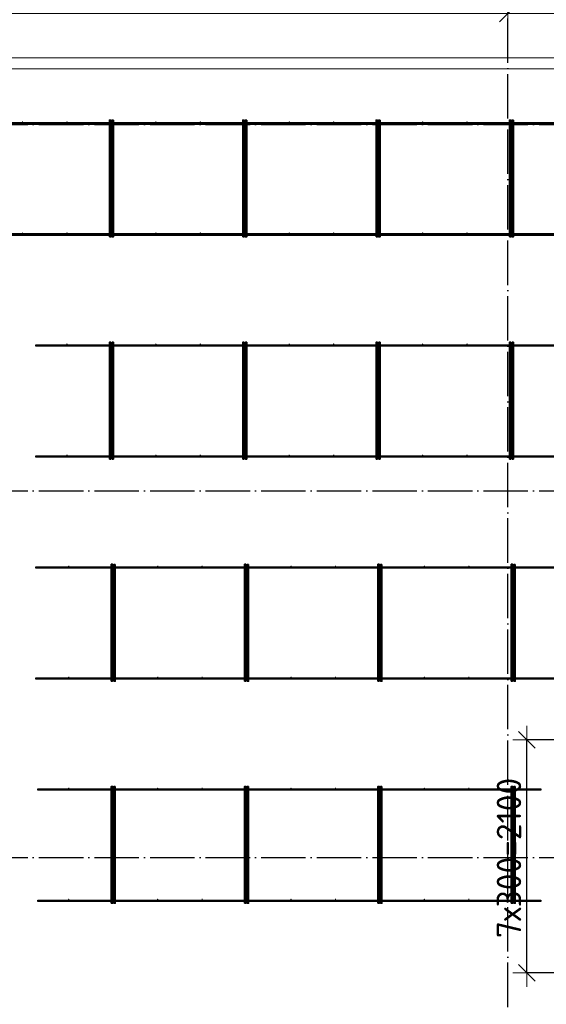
# Model space of a CAD drawing. Header units: millimetres. Extents: x -3725 to 93325, y -74170 to 82591.
# Tile 117 of 139: x 62308 to 67047, y 59857 to 68724. Entities that reach past the tile are written whole.
import ezdxf

# ---------------------------------------------------------------- set-up
doc = ezdxf.new("R2010")
doc.units = ezdxf.units.MM
doc.header["$PDMODE"] = 65
for name, pattern in [('______11', [500, 400, -50, 0, -50]), ('______3', [500, 400, -100]), ('______5', [1100, 800, -100, 100, -100])]:
    doc.linetypes.add(name, pattern=pattern)
for name, color, linetype, lineweight in [('Standard', 7, 'Continuous', 25), ('Балка_ общее', 7, '______3', 13), ('Размерная линия_ общее', 7, 'Continuous', 13), ('Фундамент (1)', 7, 'Continuous', 35)]:
    doc.layers.add(name, color=color, linetype=linetype, lineweight=lineweight)
doc.layers.add('Арм.стержн. Фиксатор', color=7, linetype='Continuous', lineweight=35, true_color=0x501e0f)
doc.layers.add('Осевая линия_ общее', color=7, linetype='______5', lineweight=13, true_color=0xa0a0a0)
doc.styles.add('ISOCPEUR', font='ISOCPEUR')
doc.dimstyles.new('DIMSTYLE_3', dxfattribs={"dimtxt": 220, "dimasz": 250, "dimexe": 0, "dimexo": 0, "dimgap": 110, "dimtad": 2, "dimdec": 0, "dimrnd": 5, "dimzin": 12, "dimdsep": 46, "dimtxsty": 'ISOCPEUR', "dimblk1": 'ALL_ML_STRICH', "dimblk2": 'ALL_ML_STRICH', "dimsah": 1, "dimcen": 0, "dimclrd": 7, "dimclre": 256, "dimclrt": 7, "dimadec": 0, "dimazin": 0, "dimtfac": 1, "dimtdec": 0, "dimtix": 1, "dimtmove": 2, "dimatfit": 3, "dimfxl": 0, "dimtzin": 0, "dimlwd": 0, "dimlwe": -3, "dimarcsym": 0})
doc.dimstyles.new('DIMSTYLE_7', dxfattribs={"dimtxt": 250, "dimasz": 250, "dimexe": 0, "dimexo": 0, "dimgap": 125, "dimtad": 2, "dimdec": 0, "dimrnd": 5, "dimzin": 12, "dimdsep": 46, "dimtxsty": 'ISOCPEUR', "dimblk1": 'ALL_ML_STRICH', "dimblk2": 'ALL_ML_STRICH', "dimsah": 1, "dimcen": 0, "dimclrd": 7, "dimclre": 256, "dimclrt": 7, "dimadec": 0, "dimazin": 0, "dimtfac": 1, "dimtdec": 0, "dimtix": 1, "dimtmove": 2, "dimatfit": 3, "dimfxl": 0, "dimtzin": 0, "dimlwd": 0, "dimlwe": -3, "dimarcsym": 0})

# ---------------------------------------------------------------- blocks, each defined once
blk = doc.blocks.new('ALL_ML_STRICH')
at = {"color": 0, "linetype": 'ByBlock', "lineweight": -2}
for p, q in [((0, -0.5), (0, 0.5)), ((-1, 0), (0.5, 0)), ((-0.3, -0.3), (0.3, 0.3))]:
    blk.add_line(p, q, dxfattribs=at)
blk = doc.blocks.new('*D84')
at = {"layer": 'DEFPOINTS', "color": 7, "linetype": 'Continuous', "lineweight": 13, "transparency": 33554687}
for p in [(61200, 68778), (61200, 68757.8), (66700, 68799.4)]:
    blk.add_point(p, dxfattribs=at)
at = {"layer": 'Балка_ общее', "color": 251, "linetype": 'Continuous', "lineweight": -2, "true_color": 0x656565, "transparency": 33554687}
for p, q in [((66700, 68809.4), (66700, 68778)), ((61200, 68767.8), (61200, 68778))]:
    blk.add_line(p, q, dxfattribs=at)
at = {"layer": 'Балка_ общее', "color": 7, "linetype": 'Continuous', "lineweight": -2, "transparency": 33554687}
blk.add_line((61200, 68778), (66700, 68778), dxfattribs=at)
at = {"layer": 'Балка_ общее', "color": 7, "linetype": 'Continuous', "lineweight": 13, "transparency": 33554687, "xscale": 250, "yscale": 250, "zscale": 250, "rotation": 180}
blk.add_blockref('ALL_ML_STRICH', (61200, 68778), dxfattribs=at)
at = {"layer": 'Балка_ общее', "color": 7, "linetype": 'Continuous', "lineweight": 13, "transparency": 33554687, "xscale": 250, "yscale": 250, "zscale": 250}
blk.add_blockref('ALL_ML_STRICH', (66700, 68778), dxfattribs=at)
at = {"layer": 'Балка_ общее', "color": 7, "linetype": 'Continuous', "lineweight": 13, "transparency": 33554687, "insert": (63962.5, 68953), "char_height": 250, "width": 1000, "attachment_point": 5, "style": 'ISOCPEUR'}
blk.add_mtext('\\A1;{5500}', dxfattribs=at)
blk = doc.blocks.new('*D85')
at = {"layer": 'DEFPOINTS', "color": 7, "linetype": 'Continuous', "lineweight": 13, "transparency": 33554687}
for p in [(66700, 68799.4), (66700, 68778), (68400, 68757.8)]:
    blk.add_point(p, dxfattribs=at)
at = {"layer": 'Балка_ общее', "color": 251, "linetype": 'Continuous', "lineweight": -2, "true_color": 0x656565, "transparency": 33554687}
for p, q in [((66700, 68809.4), (66700, 68778)), ((68400, 68767.8), (68400, 68778))]:
    blk.add_line(p, q, dxfattribs=at)
at = {"layer": 'Балка_ общее', "color": 7, "linetype": 'Continuous', "lineweight": -2, "transparency": 33554687}
blk.add_line((66700, 68778), (68400, 68778), dxfattribs=at)
at = {"layer": 'Балка_ общее', "color": 7, "linetype": 'Continuous', "lineweight": 13, "transparency": 33554687, "xscale": 250, "yscale": 250, "zscale": 250, "rotation": 180}
blk.add_blockref('ALL_ML_STRICH', (66700, 68778), dxfattribs=at)
at = {"layer": 'Балка_ общее', "color": 7, "linetype": 'Continuous', "lineweight": 13, "transparency": 33554687, "xscale": 250, "yscale": 250, "zscale": 250}
blk.add_blockref('ALL_ML_STRICH', (68400, 68778), dxfattribs=at)
at = {"layer": 'Балка_ общее', "color": 7, "linetype": 'Continuous', "lineweight": 13, "transparency": 33554687, "insert": (67587.5, 68953), "char_height": 250, "width": 1000, "attachment_point": 5, "style": 'ISOCPEUR'}
blk.add_mtext('\\A1;{1700}', dxfattribs=at)
blk = doc.blocks.new('*D106')
at = {"layer": 'DEFPOINTS', "color": 7, "linetype": 'Continuous', "lineweight": 13, "transparency": 33554687}
for p in [(67347.5, 62240), (66870.9, 60140), (67347.5, 60140)]:
    blk.add_point(p, dxfattribs=at)
at = {"layer": 'Размерная линия_ общее', "color": 253, "linetype": 'Continuous', "lineweight": -2, "true_color": 0xa0a0a0, "transparency": 33554687}
for p, q in [((67247.5, 62240), (66870.9, 62240)), ((67247.5, 60140), (66870.9, 60140))]:
    blk.add_line(p, q, dxfattribs=at)
at = {"layer": 'Размерная линия_ общее', "color": 7, "linetype": 'Continuous', "lineweight": -2, "transparency": 33554687}
blk.add_line((66870.9, 60140), (66870.9, 62240), dxfattribs=at)
at = {"layer": 'Размерная линия_ общее', "color": 7, "linetype": 'Continuous', "lineweight": 13, "transparency": 33554687, "xscale": 250, "yscale": 250, "zscale": 250}
for p, rotation in [((66870.9, 62240), 90), ((66870.9, 60140), 270)]:
    blk.add_blockref('ALL_ML_STRICH', p, dxfattribs=dict(at, rotation=rotation))
at = {"layer": 'Размерная линия_ общее', "color": 7, "linetype": 'Continuous', "lineweight": 13, "transparency": 33554687, "insert": (66600.9, 60453), "char_height": 220, "width": 11, "attachment_point": 1, "rotation": 90, "line_spacing_factor": 0.60241, "style": 'ISOCPEUR'}
blk.add_mtext('7х300=2100', dxfattribs=at)
blk = doc.blocks.new('СЛОЖНЫЙ_ОБЪЕКТ_5')
at = {"layer": 'Осевая линия_ общее', "color": 253, "linetype": '______11', "lineweight": -3, "true_color": 0xa0a0a0, "transparency": 33554687}
for p, q in [((66700, 45830), (66700, 69510)), ((57980, 67780), (74900, 67780)), ((57980, 64480), (74900, 64480)), ((57980, 61180), (76830, 61180))]:
    blk.add_line(p, q, dxfattribs=at)
at = {"layer": 'Балка_ общее', "color": 7, "linetype": 'Continuous', "lineweight": 13, "transparency": 33554687}
for base, p1, p2, picture, middle in [((66700, 68778), (61200, 68767.8), (66700, 68809.4), '*D84', (63962.5, 68953)), ((68400, 68778), (66700, 68809.4), (68400, 68767.8), '*D85', (67587.5, 68953))]:
    dim = blk.add_linear_dim(base=base, p1=p1, p2=p2, dimstyle='DIMSTYLE_7', override={"dimpost": '<>', "dimclrd": 7, "dimclre": 251, "dimclrt": 7, "dimlwd": 0, "dimlwe": 65533}, dxfattribs=at)
    dim.commit()
    dim.dimension.update_dxf_attribs({"geometry": picture, "text_midpoint": middle, "dimtype": 160})

msp = doc.modelspace()

# ---------------------------------------------------------------- hatches: boundary and pattern name
at = {"layer": 'Арм.стержн. Фиксатор', "linetype": 'Continuous', "lineweight": 35, "transparency": 33554687}
for points in [[(62339.5, 67802), (62339, 67804.3), (62337.7, 67806.2), (62335.8, 67807.5), (62333.5, 67808), (62331.2, 67807.5), (62329.3, 67806.2), (62328, 67804.3), (62327.5, 67802), (62328, 67799.7), (62329.3, 67797.8), (62331.2, 67796.5), (62333.5, 67796), (62335.8, 67796.5), (62337.7, 67797.8), (62339, 67799.7)], [(62739.5, 67802), (62739, 67804.3), (62737.7, 67806.2), (62735.8, 67807.5), (62733.5, 67808), (62731.2, 67807.5), (62729.3, 67806.2), (62728, 67804.3), (62727.5, 67802), (62728, 67799.7), (62729.3, 67797.8), (62731.2, 67796.5), (62733.5, 67796), (62735.8, 67796.5), (62737.7, 67797.8), (62739, 67799.7)], [(63139.5, 67802), (63139, 67804.3), (63137.7, 67806.2), (63135.8, 67807.5), (63133.5, 67808), (63131.2, 67807.5), (63129.3, 67806.2), (63128, 67804.3), (63127.5, 67802), (63128, 67799.7), (63129.3, 67797.8), (63131.2, 67796.5), (63133.5, 67796), (63135.8, 67796.5), (63137.7, 67797.8), (63139, 67799.7)], [(63539.5, 67802), (63539, 67804.3), (63537.7, 67806.2), (63535.8, 67807.5), (63533.5, 67808), (63531.2, 67807.5), (63529.3, 67806.2), (63528, 67804.3), (63527.5, 67802), (63528, 67799.7), (63529.3, 67797.8), (63531.2, 67796.5), (63533.5, 67796), (63535.8, 67796.5), (63537.7, 67797.8), (63539, 67799.7)], [(63939.5, 67802), (63939, 67804.3), (63937.7, 67806.2), (63935.8, 67807.5), (63933.5, 67808), (63931.2, 67807.5), (63929.3, 67806.2), (63928, 67804.3), (63927.5, 67802), (63928, 67799.7), (63929.3, 67797.8), (63931.2, 67796.5), (63933.5, 67796), (63935.8, 67796.5), (63937.7, 67797.8), (63939, 67799.7)], [(64339.5, 67802), (64339, 67804.3), (64337.7, 67806.2), (64335.8, 67807.5), (64333.5, 67808), (64331.2, 67807.5), (64329.3, 67806.2), (64328, 67804.3), (64327.5, 67802), (64328, 67799.7), (64329.3, 67797.8), (64331.2, 67796.5), (64333.5, 67796), (64335.8, 67796.5), (64337.7, 67797.8), (64339, 67799.7)], [(64739.5, 67802), (64739, 67804.3), (64737.7, 67806.2), (64735.8, 67807.5), (64733.5, 67808), (64731.2, 67807.5), (64729.3, 67806.2), (64728, 67804.3), (64727.5, 67802), (64728, 67799.7), (64729.3, 67797.8), (64731.2, 67796.5), (64733.5, 67796), (64735.8, 67796.5), (64737.7, 67797.8), (64739, 67799.7)], [(65139.5, 67802), (65139, 67804.3), (65137.7, 67806.2), (65135.8, 67807.5), (65133.5, 67808), (65131.2, 67807.5), (65129.3, 67806.2), (65128, 67804.3), (65127.5, 67802), (65128, 67799.7), (65129.3, 67797.8), (65131.2, 67796.5), (65133.5, 67796), (65135.8, 67796.5), (65137.7, 67797.8), (65139, 67799.7)], [(65539.5, 67802), (65539, 67804.3), (65537.7, 67806.2), (65535.8, 67807.5), (65533.5, 67808), (65531.2, 67807.5), (65529.3, 67806.2), (65528, 67804.3), (65527.5, 67802), (65528, 67799.7), (65529.3, 67797.8), (65531.2, 67796.5), (65533.5, 67796), (65535.8, 67796.5), (65537.7, 67797.8), (65539, 67799.7)], [(65939.5, 67802), (65939, 67804.3), (65937.7, 67806.2), (65935.8, 67807.5), (65933.5, 67808), (65931.2, 67807.5), (65929.3, 67806.2), (65928, 67804.3), (65927.5, 67802), (65928, 67799.7), (65929.3, 67797.8), (65931.2, 67796.5), (65933.5, 67796), (65935.8, 67796.5), (65937.7, 67797.8), (65939, 67799.7)], [(66339.5, 67802), (66339, 67804.3), (66337.7, 67806.2), (66335.8, 67807.5), (66333.5, 67808), (66331.2, 67807.5), (66329.3, 67806.2), (66328, 67804.3), (66327.5, 67802), (66328, 67799.7), (66329.3, 67797.8), (66331.2, 67796.5), (66333.5, 67796), (66335.8, 67796.5), (66337.7, 67797.8), (66339, 67799.7)], [(66739.5, 67802), (66739, 67804.3), (66737.7, 67806.2), (66735.8, 67807.5), (66733.5, 67808), (66731.2, 67807.5), (66729.3, 67806.2), (66728, 67804.3), (66727.5, 67802), (66728, 67799.7), (66729.3, 67797.8), (66731.2, 67796.5), (66733.5, 67796), (66735.8, 67796.5), (66737.7, 67797.8), (66739, 67799.7)], [(62339.5, 66802), (62339, 66804.3), (62337.7, 66806.2), (62335.8, 66807.5), (62333.5, 66808), (62331.2, 66807.5), (62329.3, 66806.2), (62328, 66804.3), (62327.5, 66802), (62328, 66799.7), (62329.3, 66797.8), (62331.2, 66796.5), (62333.5, 66796), (62335.8, 66796.5), (62337.7, 66797.8), (62339, 66799.7)], [(62739.5, 66802), (62739, 66804.3), (62737.7, 66806.2), (62735.8, 66807.5), (62733.5, 66808), (62731.2, 66807.5), (62729.3, 66806.2), (62728, 66804.3), (62727.5, 66802), (62728, 66799.7), (62729.3, 66797.8), (62731.2, 66796.5), (62733.5, 66796), (62735.8, 66796.5), (62737.7, 66797.8), (62739, 66799.7)], [(63139.5, 66802), (63139, 66804.3), (63137.7, 66806.2), (63135.8, 66807.5), (63133.5, 66808), (63131.2, 66807.5), (63129.3, 66806.2), (63128, 66804.3), (63127.5, 66802), (63128, 66799.7), (63129.3, 66797.8), (63131.2, 66796.5), (63133.5, 66796), (63135.8, 66796.5), (63137.7, 66797.8), (63139, 66799.7)], [(63539.5, 66802), (63539, 66804.3), (63537.7, 66806.2), (63535.8, 66807.5), (63533.5, 66808), (63531.2, 66807.5), (63529.3, 66806.2), (63528, 66804.3), (63527.5, 66802), (63528, 66799.7), (63529.3, 66797.8), (63531.2, 66796.5), (63533.5, 66796), (63535.8, 66796.5), (63537.7, 66797.8), (63539, 66799.7)], [(63939.5, 66802), (63939, 66804.3), (63937.7, 66806.2), (63935.8, 66807.5), (63933.5, 66808), (63931.2, 66807.5), (63929.3, 66806.2), (63928, 66804.3), (63927.5, 66802), (63928, 66799.7), (63929.3, 66797.8), (63931.2, 66796.5), (63933.5, 66796), (63935.8, 66796.5), (63937.7, 66797.8), (63939, 66799.7)], [(64339.5, 66802), (64339, 66804.3), (64337.7, 66806.2), (64335.8, 66807.5), (64333.5, 66808), (64331.2, 66807.5), (64329.3, 66806.2), (64328, 66804.3), (64327.5, 66802), (64328, 66799.7), (64329.3, 66797.8), (64331.2, 66796.5), (64333.5, 66796), (64335.8, 66796.5), (64337.7, 66797.8), (64339, 66799.7)], [(64739.5, 66802), (64739, 66804.3), (64737.7, 66806.2), (64735.8, 66807.5), (64733.5, 66808), (64731.2, 66807.5), (64729.3, 66806.2), (64728, 66804.3), (64727.5, 66802), (64728, 66799.7), (64729.3, 66797.8), (64731.2, 66796.5), (64733.5, 66796), (64735.8, 66796.5), (64737.7, 66797.8), (64739, 66799.7)], [(65139.5, 66802), (65139, 66804.3), (65137.7, 66806.2), (65135.8, 66807.5), (65133.5, 66808), (65131.2, 66807.5), (65129.3, 66806.2), (65128, 66804.3), (65127.5, 66802), (65128, 66799.7), (65129.3, 66797.8), (65131.2, 66796.5), (65133.5, 66796), (65135.8, 66796.5), (65137.7, 66797.8), (65139, 66799.7)], [(65539.5, 66802), (65539, 66804.3), (65537.7, 66806.2), (65535.8, 66807.5), (65533.5, 66808), (65531.2, 66807.5), (65529.3, 66806.2), (65528, 66804.3), (65527.5, 66802), (65528, 66799.7), (65529.3, 66797.8), (65531.2, 66796.5), (65533.5, 66796), (65535.8, 66796.5), (65537.7, 66797.8), (65539, 66799.7)], [(65939.5, 66802), (65939, 66804.3), (65937.7, 66806.2), (65935.8, 66807.5), (65933.5, 66808), (65931.2, 66807.5), (65929.3, 66806.2), (65928, 66804.3), (65927.5, 66802), (65928, 66799.7), (65929.3, 66797.8), (65931.2, 66796.5), (65933.5, 66796), (65935.8, 66796.5), (65937.7, 66797.8), (65939, 66799.7)], [(66339.5, 66802), (66339, 66804.3), (66337.7, 66806.2), (66335.8, 66807.5), (66333.5, 66808), (66331.2, 66807.5), (66329.3, 66806.2), (66328, 66804.3), (66327.5, 66802), (66328, 66799.7), (66329.3, 66797.8), (66331.2, 66796.5), (66333.5, 66796), (66335.8, 66796.5), (66337.7, 66797.8), (66339, 66799.7)], [(66739.5, 66802), (66739, 66804.3), (66737.7, 66806.2), (66735.8, 66807.5), (66733.5, 66808), (66731.2, 66807.5), (66729.3, 66806.2), (66728, 66804.3), (66727.5, 66802), (66728, 66799.7), (66729.3, 66797.8), (66731.2, 66796.5), (66733.5, 66796), (66735.8, 66796.5), (66737.7, 66797.8), (66739, 66799.7)], [(62739.5, 65802), (62739, 65804.3), (62737.7, 65806.2), (62735.8, 65807.5), (62733.5, 65808), (62731.2, 65807.5), (62729.3, 65806.2), (62728, 65804.3), (62727.5, 65802), (62728, 65799.7), (62729.3, 65797.8), (62731.2, 65796.5), (62733.5, 65796), (62735.8, 65796.5), (62737.7, 65797.8), (62739, 65799.7)], [(63139.5, 65802), (63139, 65804.3), (63137.7, 65806.2), (63135.8, 65807.5), (63133.5, 65808), (63131.2, 65807.5), (63129.3, 65806.2), (63128, 65804.3), (63127.5, 65802), (63128, 65799.7), (63129.3, 65797.8), (63131.2, 65796.5), (63133.5, 65796), (63135.8, 65796.5), (63137.7, 65797.8), (63139, 65799.7)], [(63539.5, 65802), (63539, 65804.3), (63537.7, 65806.2), (63535.8, 65807.5), (63533.5, 65808), (63531.2, 65807.5), (63529.3, 65806.2), (63528, 65804.3), (63527.5, 65802), (63528, 65799.7), (63529.3, 65797.8), (63531.2, 65796.5), (63533.5, 65796), (63535.8, 65796.5), (63537.7, 65797.8), (63539, 65799.7)], [(63939.5, 65802), (63939, 65804.3), (63937.7, 65806.2), (63935.8, 65807.5), (63933.5, 65808), (63931.2, 65807.5), (63929.3, 65806.2), (63928, 65804.3), (63927.5, 65802), (63928, 65799.7), (63929.3, 65797.8), (63931.2, 65796.5), (63933.5, 65796), (63935.8, 65796.5), (63937.7, 65797.8), (63939, 65799.7)], [(64339.5, 65802), (64339, 65804.3), (64337.7, 65806.2), (64335.8, 65807.5), (64333.5, 65808), (64331.2, 65807.5), (64329.3, 65806.2), (64328, 65804.3), (64327.5, 65802), (64328, 65799.7), (64329.3, 65797.8), (64331.2, 65796.5), (64333.5, 65796), (64335.8, 65796.5), (64337.7, 65797.8), (64339, 65799.7)], [(64739.5, 65802), (64739, 65804.3), (64737.7, 65806.2), (64735.8, 65807.5), (64733.5, 65808), (64731.2, 65807.5), (64729.3, 65806.2), (64728, 65804.3), (64727.5, 65802), (64728, 65799.7), (64729.3, 65797.8), (64731.2, 65796.5), (64733.5, 65796), (64735.8, 65796.5), (64737.7, 65797.8), (64739, 65799.7)], [(65139.5, 65802), (65139, 65804.3), (65137.7, 65806.2), (65135.8, 65807.5), (65133.5, 65808), (65131.2, 65807.5), (65129.3, 65806.2), (65128, 65804.3), (65127.5, 65802), (65128, 65799.7), (65129.3, 65797.8), (65131.2, 65796.5), (65133.5, 65796), (65135.8, 65796.5), (65137.7, 65797.8), (65139, 65799.7)], [(65539.5, 65802), (65539, 65804.3), (65537.7, 65806.2), (65535.8, 65807.5), (65533.5, 65808), (65531.2, 65807.5), (65529.3, 65806.2), (65528, 65804.3), (65527.5, 65802), (65528, 65799.7), (65529.3, 65797.8), (65531.2, 65796.5), (65533.5, 65796), (65535.8, 65796.5), (65537.7, 65797.8), (65539, 65799.7)], [(65939.5, 65802), (65939, 65804.3), (65937.7, 65806.2), (65935.8, 65807.5), (65933.5, 65808), (65931.2, 65807.5), (65929.3, 65806.2), (65928, 65804.3), (65927.5, 65802), (65928, 65799.7), (65929.3, 65797.8), (65931.2, 65796.5), (65933.5, 65796), (65935.8, 65796.5), (65937.7, 65797.8), (65939, 65799.7)], [(66339.5, 65802), (66339, 65804.3), (66337.7, 65806.2), (66335.8, 65807.5), (66333.5, 65808), (66331.2, 65807.5), (66329.3, 65806.2), (66328, 65804.3), (66327.5, 65802), (66328, 65799.7), (66329.3, 65797.8), (66331.2, 65796.5), (66333.5, 65796), (66335.8, 65796.5), (66337.7, 65797.8), (66339, 65799.7)], [(66739.5, 65802), (66739, 65804.3), (66737.7, 65806.2), (66735.8, 65807.5), (66733.5, 65808), (66731.2, 65807.5), (66729.3, 65806.2), (66728, 65804.3), (66727.5, 65802), (66728, 65799.7), (66729.3, 65797.8), (66731.2, 65796.5), (66733.5, 65796), (66735.8, 65796.5), (66737.7, 65797.8), (66739, 65799.7)], [(62739.5, 64802), (62739, 64804.3), (62737.7, 64806.2), (62735.8, 64807.5), (62733.5, 64808), (62731.2, 64807.5), (62729.3, 64806.2), (62728, 64804.3), (62727.5, 64802), (62728, 64799.7), (62729.3, 64797.8), (62731.2, 64796.5), (62733.5, 64796), (62735.8, 64796.5), (62737.7, 64797.8), (62739, 64799.7)], [(63139.5, 64802), (63139, 64804.3), (63137.7, 64806.2), (63135.8, 64807.5), (63133.5, 64808), (63131.2, 64807.5), (63129.3, 64806.2), (63128, 64804.3), (63127.5, 64802), (63128, 64799.7), (63129.3, 64797.8), (63131.2, 64796.5), (63133.5, 64796), (63135.8, 64796.5), (63137.7, 64797.8), (63139, 64799.7)], [(63539.5, 64802), (63539, 64804.3), (63537.7, 64806.2), (63535.8, 64807.5), (63533.5, 64808), (63531.2, 64807.5), (63529.3, 64806.2), (63528, 64804.3), (63527.5, 64802), (63528, 64799.7), (63529.3, 64797.8), (63531.2, 64796.5), (63533.5, 64796), (63535.8, 64796.5), (63537.7, 64797.8), (63539, 64799.7)], [(63939.5, 64802), (63939, 64804.3), (63937.7, 64806.2), (63935.8, 64807.5), (63933.5, 64808), (63931.2, 64807.5), (63929.3, 64806.2), (63928, 64804.3), (63927.5, 64802), (63928, 64799.7), (63929.3, 64797.8), (63931.2, 64796.5), (63933.5, 64796), (63935.8, 64796.5), (63937.7, 64797.8), (63939, 64799.7)], [(64339.5, 64802), (64339, 64804.3), (64337.7, 64806.2), (64335.8, 64807.5), (64333.5, 64808), (64331.2, 64807.5), (64329.3, 64806.2), (64328, 64804.3), (64327.5, 64802), (64328, 64799.7), (64329.3, 64797.8), (64331.2, 64796.5), (64333.5, 64796), (64335.8, 64796.5), (64337.7, 64797.8), (64339, 64799.7)], [(64739.5, 64802), (64739, 64804.3), (64737.7, 64806.2), (64735.8, 64807.5), (64733.5, 64808), (64731.2, 64807.5), (64729.3, 64806.2), (64728, 64804.3), (64727.5, 64802), (64728, 64799.7), (64729.3, 64797.8), (64731.2, 64796.5), (64733.5, 64796), (64735.8, 64796.5), (64737.7, 64797.8), (64739, 64799.7)], [(65139.5, 64802), (65139, 64804.3), (65137.7, 64806.2), (65135.8, 64807.5), (65133.5, 64808), (65131.2, 64807.5), (65129.3, 64806.2), (65128, 64804.3), (65127.5, 64802), (65128, 64799.7), (65129.3, 64797.8), (65131.2, 64796.5), (65133.5, 64796), (65135.8, 64796.5), (65137.7, 64797.8), (65139, 64799.7)], [(65539.5, 64802), (65539, 64804.3), (65537.7, 64806.2), (65535.8, 64807.5), (65533.5, 64808), (65531.2, 64807.5), (65529.3, 64806.2), (65528, 64804.3), (65527.5, 64802), (65528, 64799.7), (65529.3, 64797.8), (65531.2, 64796.5), (65533.5, 64796), (65535.8, 64796.5), (65537.7, 64797.8), (65539, 64799.7)], [(65939.5, 64802), (65939, 64804.3), (65937.7, 64806.2), (65935.8, 64807.5), (65933.5, 64808), (65931.2, 64807.5), (65929.3, 64806.2), (65928, 64804.3), (65927.5, 64802), (65928, 64799.7), (65929.3, 64797.8), (65931.2, 64796.5), (65933.5, 64796), (65935.8, 64796.5), (65937.7, 64797.8), (65939, 64799.7)], [(66339.5, 64802), (66339, 64804.3), (66337.7, 64806.2), (66335.8, 64807.5), (66333.5, 64808), (66331.2, 64807.5), (66329.3, 64806.2), (66328, 64804.3), (66327.5, 64802), (66328, 64799.7), (66329.3, 64797.8), (66331.2, 64796.5), (66333.5, 64796), (66335.8, 64796.5), (66337.7, 64797.8), (66339, 64799.7)], [(66739.5, 64802), (66739, 64804.3), (66737.7, 64806.2), (66735.8, 64807.5), (66733.5, 64808), (66731.2, 64807.5), (66729.3, 64806.2), (66728, 64804.3), (66727.5, 64802), (66728, 64799.7), (66729.3, 64797.8), (66731.2, 64796.5), (66733.5, 64796), (66735.8, 64796.5), (66737.7, 64797.8), (66739, 64799.7)], [(62756, 63802), (62755.5, 63804.3), (62754.2, 63806.2), (62752.3, 63807.5), (62750, 63808), (62747.7, 63807.5), (62745.8, 63806.2), (62744.5, 63804.3), (62744, 63802), (62744.5, 63799.7), (62745.8, 63797.8), (62747.7, 63796.5), (62750, 63796), (62752.3, 63796.5), (62754.2, 63797.8), (62755.5, 63799.7)], [(63156, 63802), (63155.5, 63804.3), (63154.2, 63806.2), (63152.3, 63807.5), (63150, 63808), (63147.7, 63807.5), (63145.8, 63806.2), (63144.5, 63804.3), (63144, 63802), (63144.5, 63799.7), (63145.8, 63797.8), (63147.7, 63796.5), (63150, 63796), (63152.3, 63796.5), (63154.2, 63797.8), (63155.5, 63799.7)], [(63556, 63802), (63555.5, 63804.3), (63554.2, 63806.2), (63552.3, 63807.5), (63550, 63808), (63547.7, 63807.5), (63545.8, 63806.2), (63544.5, 63804.3), (63544, 63802), (63544.5, 63799.7), (63545.8, 63797.8), (63547.7, 63796.5), (63550, 63796), (63552.3, 63796.5), (63554.2, 63797.8), (63555.5, 63799.7)], [(63956, 63802), (63955.5, 63804.3), (63954.2, 63806.2), (63952.3, 63807.5), (63950, 63808), (63947.7, 63807.5), (63945.8, 63806.2), (63944.5, 63804.3), (63944, 63802), (63944.5, 63799.7), (63945.8, 63797.8), (63947.7, 63796.5), (63950, 63796), (63952.3, 63796.5), (63954.2, 63797.8), (63955.5, 63799.7)], [(64356, 63802), (64355.5, 63804.3), (64354.2, 63806.2), (64352.3, 63807.5), (64350, 63808), (64347.7, 63807.5), (64345.8, 63806.2), (64344.5, 63804.3), (64344, 63802), (64344.5, 63799.7), (64345.8, 63797.8), (64347.7, 63796.5), (64350, 63796), (64352.3, 63796.5), (64354.2, 63797.8), (64355.5, 63799.7)], [(64756, 63802), (64755.5, 63804.3), (64754.2, 63806.2), (64752.3, 63807.5), (64750, 63808), (64747.7, 63807.5), (64745.8, 63806.2), (64744.5, 63804.3), (64744, 63802), (64744.5, 63799.7), (64745.8, 63797.8), (64747.7, 63796.5), (64750, 63796), (64752.3, 63796.5), (64754.2, 63797.8), (64755.5, 63799.7)], [(65156, 63802), (65155.5, 63804.3), (65154.2, 63806.2), (65152.3, 63807.5), (65150, 63808), (65147.7, 63807.5), (65145.8, 63806.2), (65144.5, 63804.3), (65144, 63802), (65144.5, 63799.7), (65145.8, 63797.8), (65147.7, 63796.5), (65150, 63796), (65152.3, 63796.5), (65154.2, 63797.8), (65155.5, 63799.7)], [(65556, 63802), (65555.5, 63804.3), (65554.2, 63806.2), (65552.3, 63807.5), (65550, 63808), (65547.7, 63807.5), (65545.8, 63806.2), (65544.5, 63804.3), (65544, 63802), (65544.5, 63799.7), (65545.8, 63797.8), (65547.7, 63796.5), (65550, 63796), (65552.3, 63796.5), (65554.2, 63797.8), (65555.5, 63799.7)], [(65956, 63802), (65955.5, 63804.3), (65954.2, 63806.2), (65952.3, 63807.5), (65950, 63808), (65947.7, 63807.5), (65945.8, 63806.2), (65944.5, 63804.3), (65944, 63802), (65944.5, 63799.7), (65945.8, 63797.8), (65947.7, 63796.5), (65950, 63796), (65952.3, 63796.5), (65954.2, 63797.8), (65955.5, 63799.7)], [(66356, 63802), (66355.5, 63804.3), (66354.2, 63806.2), (66352.3, 63807.5), (66350, 63808), (66347.7, 63807.5), (66345.8, 63806.2), (66344.5, 63804.3), (66344, 63802), (66344.5, 63799.7), (66345.8, 63797.8), (66347.7, 63796.5), (66350, 63796), (66352.3, 63796.5), (66354.2, 63797.8), (66355.5, 63799.7)], [(66756, 63802), (66755.5, 63804.3), (66754.2, 63806.2), (66752.3, 63807.5), (66750, 63808), (66747.7, 63807.5), (66745.8, 63806.2), (66744.5, 63804.3), (66744, 63802), (66744.5, 63799.7), (66745.8, 63797.8), (66747.7, 63796.5), (66750, 63796), (66752.3, 63796.5), (66754.2, 63797.8), (66755.5, 63799.7)], [(62756, 62802), (62755.5, 62804.3), (62754.2, 62806.2), (62752.3, 62807.5), (62750, 62808), (62747.7, 62807.5), (62745.8, 62806.2), (62744.5, 62804.3), (62744, 62802), (62744.5, 62799.7), (62745.8, 62797.8), (62747.7, 62796.5), (62750, 62796), (62752.3, 62796.5), (62754.2, 62797.8), (62755.5, 62799.7)], [(63156, 62802), (63155.5, 62804.3), (63154.2, 62806.2), (63152.3, 62807.5), (63150, 62808), (63147.7, 62807.5), (63145.8, 62806.2), (63144.5, 62804.3), (63144, 62802), (63144.5, 62799.7), (63145.8, 62797.8), (63147.7, 62796.5), (63150, 62796), (63152.3, 62796.5), (63154.2, 62797.8), (63155.5, 62799.7)], [(63556, 62802), (63555.5, 62804.3), (63554.2, 62806.2), (63552.3, 62807.5), (63550, 62808), (63547.7, 62807.5), (63545.8, 62806.2), (63544.5, 62804.3), (63544, 62802), (63544.5, 62799.7), (63545.8, 62797.8), (63547.7, 62796.5), (63550, 62796), (63552.3, 62796.5), (63554.2, 62797.8), (63555.5, 62799.7)], [(63956, 62802), (63955.5, 62804.3), (63954.2, 62806.2), (63952.3, 62807.5), (63950, 62808), (63947.7, 62807.5), (63945.8, 62806.2), (63944.5, 62804.3), (63944, 62802), (63944.5, 62799.7), (63945.8, 62797.8), (63947.7, 62796.5), (63950, 62796), (63952.3, 62796.5), (63954.2, 62797.8), (63955.5, 62799.7)], [(64356, 62802), (64355.5, 62804.3), (64354.2, 62806.2), (64352.3, 62807.5), (64350, 62808), (64347.7, 62807.5), (64345.8, 62806.2), (64344.5, 62804.3), (64344, 62802), (64344.5, 62799.7), (64345.8, 62797.8), (64347.7, 62796.5), (64350, 62796), (64352.3, 62796.5), (64354.2, 62797.8), (64355.5, 62799.7)], [(64756, 62802), (64755.5, 62804.3), (64754.2, 62806.2), (64752.3, 62807.5), (64750, 62808), (64747.7, 62807.5), (64745.8, 62806.2), (64744.5, 62804.3), (64744, 62802), (64744.5, 62799.7), (64745.8, 62797.8), (64747.7, 62796.5), (64750, 62796), (64752.3, 62796.5), (64754.2, 62797.8), (64755.5, 62799.7)], [(65156, 62802), (65155.5, 62804.3), (65154.2, 62806.2), (65152.3, 62807.5), (65150, 62808), (65147.7, 62807.5), (65145.8, 62806.2), (65144.5, 62804.3), (65144, 62802), (65144.5, 62799.7), (65145.8, 62797.8), (65147.7, 62796.5), (65150, 62796), (65152.3, 62796.5), (65154.2, 62797.8), (65155.5, 62799.7)], [(65556, 62802), (65555.5, 62804.3), (65554.2, 62806.2), (65552.3, 62807.5), (65550, 62808), (65547.7, 62807.5), (65545.8, 62806.2), (65544.5, 62804.3), (65544, 62802), (65544.5, 62799.7), (65545.8, 62797.8), (65547.7, 62796.5), (65550, 62796), (65552.3, 62796.5), (65554.2, 62797.8), (65555.5, 62799.7)], [(65956, 62802), (65955.5, 62804.3), (65954.2, 62806.2), (65952.3, 62807.5), (65950, 62808), (65947.7, 62807.5), (65945.8, 62806.2), (65944.5, 62804.3), (65944, 62802), (65944.5, 62799.7), (65945.8, 62797.8), (65947.7, 62796.5), (65950, 62796), (65952.3, 62796.5), (65954.2, 62797.8), (65955.5, 62799.7)], [(66356, 62802), (66355.5, 62804.3), (66354.2, 62806.2), (66352.3, 62807.5), (66350, 62808), (66347.7, 62807.5), (66345.8, 62806.2), (66344.5, 62804.3), (66344, 62802), (66344.5, 62799.7), (66345.8, 62797.8), (66347.7, 62796.5), (66350, 62796), (66352.3, 62796.5), (66354.2, 62797.8), (66355.5, 62799.7)], [(66756, 62802), (66755.5, 62804.3), (66754.2, 62806.2), (66752.3, 62807.5), (66750, 62808), (66747.7, 62807.5), (66745.8, 62806.2), (66744.5, 62804.3), (66744, 62802), (66744.5, 62799.7), (66745.8, 62797.8), (66747.7, 62796.5), (66750, 62796), (66752.3, 62796.5), (66754.2, 62797.8), (66755.5, 62799.7)], [(62756, 61802), (62755.5, 61804.3), (62754.2, 61806.2), (62752.3, 61807.5), (62750, 61808), (62747.7, 61807.5), (62745.8, 61806.2), (62744.5, 61804.3), (62744, 61802), (62744.5, 61799.7), (62745.8, 61797.8), (62747.7, 61796.5), (62750, 61796), (62752.3, 61796.5), (62754.2, 61797.8), (62755.5, 61799.7)], [(63156, 61802), (63155.5, 61804.3), (63154.2, 61806.2), (63152.3, 61807.5), (63150, 61808), (63147.7, 61807.5), (63145.8, 61806.2), (63144.5, 61804.3), (63144, 61802), (63144.5, 61799.7), (63145.8, 61797.8), (63147.7, 61796.5), (63150, 61796), (63152.3, 61796.5), (63154.2, 61797.8), (63155.5, 61799.7)], [(63556, 61802), (63555.5, 61804.3), (63554.2, 61806.2), (63552.3, 61807.5), (63550, 61808), (63547.7, 61807.5), (63545.8, 61806.2), (63544.5, 61804.3), (63544, 61802), (63544.5, 61799.7), (63545.8, 61797.8), (63547.7, 61796.5), (63550, 61796), (63552.3, 61796.5), (63554.2, 61797.8), (63555.5, 61799.7)], [(63956, 61802), (63955.5, 61804.3), (63954.2, 61806.2), (63952.3, 61807.5), (63950, 61808), (63947.7, 61807.5), (63945.8, 61806.2), (63944.5, 61804.3), (63944, 61802), (63944.5, 61799.7), (63945.8, 61797.8), (63947.7, 61796.5), (63950, 61796), (63952.3, 61796.5), (63954.2, 61797.8), (63955.5, 61799.7)], [(64356, 61802), (64355.5, 61804.3), (64354.2, 61806.2), (64352.3, 61807.5), (64350, 61808), (64347.7, 61807.5), (64345.8, 61806.2), (64344.5, 61804.3), (64344, 61802), (64344.5, 61799.7), (64345.8, 61797.8), (64347.7, 61796.5), (64350, 61796), (64352.3, 61796.5), (64354.2, 61797.8), (64355.5, 61799.7)], [(64756, 61802), (64755.5, 61804.3), (64754.2, 61806.2), (64752.3, 61807.5), (64750, 61808), (64747.7, 61807.5), (64745.8, 61806.2), (64744.5, 61804.3), (64744, 61802), (64744.5, 61799.7), (64745.8, 61797.8), (64747.7, 61796.5), (64750, 61796), (64752.3, 61796.5), (64754.2, 61797.8), (64755.5, 61799.7)], [(65156, 61802), (65155.5, 61804.3), (65154.2, 61806.2), (65152.3, 61807.5), (65150, 61808), (65147.7, 61807.5), (65145.8, 61806.2), (65144.5, 61804.3), (65144, 61802), (65144.5, 61799.7), (65145.8, 61797.8), (65147.7, 61796.5), (65150, 61796), (65152.3, 61796.5), (65154.2, 61797.8), (65155.5, 61799.7)], [(65556, 61802), (65555.5, 61804.3), (65554.2, 61806.2), (65552.3, 61807.5), (65550, 61808), (65547.7, 61807.5), (65545.8, 61806.2), (65544.5, 61804.3), (65544, 61802), (65544.5, 61799.7), (65545.8, 61797.8), (65547.7, 61796.5), (65550, 61796), (65552.3, 61796.5), (65554.2, 61797.8), (65555.5, 61799.7)], [(65956, 61802), (65955.5, 61804.3), (65954.2, 61806.2), (65952.3, 61807.5), (65950, 61808), (65947.7, 61807.5), (65945.8, 61806.2), (65944.5, 61804.3), (65944, 61802), (65944.5, 61799.7), (65945.8, 61797.8), (65947.7, 61796.5), (65950, 61796), (65952.3, 61796.5), (65954.2, 61797.8), (65955.5, 61799.7)], [(66356, 61802), (66355.5, 61804.3), (66354.2, 61806.2), (66352.3, 61807.5), (66350, 61808), (66347.7, 61807.5), (66345.8, 61806.2), (66344.5, 61804.3), (66344, 61802), (66344.5, 61799.7), (66345.8, 61797.8), (66347.7, 61796.5), (66350, 61796), (66352.3, 61796.5), (66354.2, 61797.8), (66355.5, 61799.7)], [(66756, 61802), (66755.5, 61804.3), (66754.2, 61806.2), (66752.3, 61807.5), (66750, 61808), (66747.7, 61807.5), (66745.8, 61806.2), (66744.5, 61804.3), (66744, 61802), (66744.5, 61799.7), (66745.8, 61797.8), (66747.7, 61796.5), (66750, 61796), (66752.3, 61796.5), (66754.2, 61797.8), (66755.5, 61799.7)], [(62756, 60802), (62755.5, 60804.3), (62754.2, 60806.2), (62752.3, 60807.5), (62750, 60808), (62747.7, 60807.5), (62745.8, 60806.2), (62744.5, 60804.3), (62744, 60802), (62744.5, 60799.7), (62745.8, 60797.8), (62747.7, 60796.5), (62750, 60796), (62752.3, 60796.5), (62754.2, 60797.8), (62755.5, 60799.7)], [(63156, 60802), (63155.5, 60804.3), (63154.2, 60806.2), (63152.3, 60807.5), (63150, 60808), (63147.7, 60807.5), (63145.8, 60806.2), (63144.5, 60804.3), (63144, 60802), (63144.5, 60799.7), (63145.8, 60797.8), (63147.7, 60796.5), (63150, 60796), (63152.3, 60796.5), (63154.2, 60797.8), (63155.5, 60799.7)], [(63556, 60802), (63555.5, 60804.3), (63554.2, 60806.2), (63552.3, 60807.5), (63550, 60808), (63547.7, 60807.5), (63545.8, 60806.2), (63544.5, 60804.3), (63544, 60802), (63544.5, 60799.7), (63545.8, 60797.8), (63547.7, 60796.5), (63550, 60796), (63552.3, 60796.5), (63554.2, 60797.8), (63555.5, 60799.7)], [(63956, 60802), (63955.5, 60804.3), (63954.2, 60806.2), (63952.3, 60807.5), (63950, 60808), (63947.7, 60807.5), (63945.8, 60806.2), (63944.5, 60804.3), (63944, 60802), (63944.5, 60799.7), (63945.8, 60797.8), (63947.7, 60796.5), (63950, 60796), (63952.3, 60796.5), (63954.2, 60797.8), (63955.5, 60799.7)], [(64356, 60802), (64355.5, 60804.3), (64354.2, 60806.2), (64352.3, 60807.5), (64350, 60808), (64347.7, 60807.5), (64345.8, 60806.2), (64344.5, 60804.3), (64344, 60802), (64344.5, 60799.7), (64345.8, 60797.8), (64347.7, 60796.5), (64350, 60796), (64352.3, 60796.5), (64354.2, 60797.8), (64355.5, 60799.7)], [(64756, 60802), (64755.5, 60804.3), (64754.2, 60806.2), (64752.3, 60807.5), (64750, 60808), (64747.7, 60807.5), (64745.8, 60806.2), (64744.5, 60804.3), (64744, 60802), (64744.5, 60799.7), (64745.8, 60797.8), (64747.7, 60796.5), (64750, 60796), (64752.3, 60796.5), (64754.2, 60797.8), (64755.5, 60799.7)], [(65156, 60802), (65155.5, 60804.3), (65154.2, 60806.2), (65152.3, 60807.5), (65150, 60808), (65147.7, 60807.5), (65145.8, 60806.2), (65144.5, 60804.3), (65144, 60802), (65144.5, 60799.7), (65145.8, 60797.8), (65147.7, 60796.5), (65150, 60796), (65152.3, 60796.5), (65154.2, 60797.8), (65155.5, 60799.7)], [(65556, 60802), (65555.5, 60804.3), (65554.2, 60806.2), (65552.3, 60807.5), (65550, 60808), (65547.7, 60807.5), (65545.8, 60806.2), (65544.5, 60804.3), (65544, 60802), (65544.5, 60799.7), (65545.8, 60797.8), (65547.7, 60796.5), (65550, 60796), (65552.3, 60796.5), (65554.2, 60797.8), (65555.5, 60799.7)], [(65956, 60802), (65955.5, 60804.3), (65954.2, 60806.2), (65952.3, 60807.5), (65950, 60808), (65947.7, 60807.5), (65945.8, 60806.2), (65944.5, 60804.3), (65944, 60802), (65944.5, 60799.7), (65945.8, 60797.8), (65947.7, 60796.5), (65950, 60796), (65952.3, 60796.5), (65954.2, 60797.8), (65955.5, 60799.7)], [(66356, 60802), (66355.5, 60804.3), (66354.2, 60806.2), (66352.3, 60807.5), (66350, 60808), (66347.7, 60807.5), (66345.8, 60806.2), (66344.5, 60804.3), (66344, 60802), (66344.5, 60799.7), (66345.8, 60797.8), (66347.7, 60796.5), (66350, 60796), (66352.3, 60796.5), (66354.2, 60797.8), (66355.5, 60799.7)], [(66756, 60802), (66755.5, 60804.3), (66754.2, 60806.2), (66752.3, 60807.5), (66750, 60808), (66747.7, 60807.5), (66745.8, 60806.2), (66744.5, 60804.3), (66744, 60802), (66744.5, 60799.7), (66745.8, 60797.8), (66747.7, 60796.5), (66750, 60796), (66752.3, 60796.5), (66754.2, 60797.8), (66755.5, 60799.7)]]:
    msp.add_hatch(color=34, dxfattribs=at).paths.add_polyline_path(points)

# ---------------------------------------------------------------- linework, layer by layer
at = {"layer": 'Standard', "color": 7, "linetype": 'Continuous', "lineweight": 18, "transparency": 33554687}
msp.add_lwpolyline([(59250, 46540), (76440, 46540), (76440, 68380), (59250, 68380), (59250, 46540)], dxfattribs=at)
at = {"layer": 'Арм.стержн. Фиксатор', "color": 34, "linetype": 'Continuous', "lineweight": 35, "transparency": 33554687}
for points in [[(60613.5, 67796), (74453.5, 67796), (74453.5, 67784), (60613.5, 67784), (60613.5, 67796)], [(60613.5, 67796), (74453.5, 67796), (74453.5, 67784), (60613.5, 67784), (60613.5, 67796)], [(63115.5, 66767.1), (63115.5, 67819.2), (63127.5, 67819.2), (63127.5, 66767.1), (63115.5, 66767.1)], [(63151.5, 67818.9), (63151.5, 66766.9), (63139.5, 66766.9), (63139.5, 67818.9), (63151.5, 67818.9)], [(64315.5, 66767.1), (64315.5, 67819.2), (64327.5, 67819.2), (64327.5, 66767.1), (64315.5, 66767.1)], [(64351.5, 67818.9), (64351.5, 66766.9), (64339.5, 66766.9), (64339.5, 67818.9), (64351.5, 67818.9)], [(65515.5, 66767.1), (65515.5, 67819.2), (65527.5, 67819.2), (65527.5, 66767.1), (65515.5, 66767.1)], [(65551.5, 67818.9), (65551.5, 66766.9), (65539.5, 66766.9), (65539.5, 67818.9), (65551.5, 67818.9)], [(66715.5, 66767.1), (66715.5, 67819.2), (66727.5, 67819.2), (66727.5, 66767.1), (66715.5, 66767.1)], [(66751.5, 67818.9), (66751.5, 66766.9), (66739.5, 66766.9), (66739.5, 67818.9), (66751.5, 67818.9)], [(60613.5, 66796), (74453.5, 66796), (74453.5, 66784), (60613.5, 66784), (60613.5, 66796)], [(60613.5, 66796), (74453.5, 66796), (74453.5, 66784), (60613.5, 66784), (60613.5, 66796)], [(63115.5, 64767.1), (63115.5, 65819.2), (63127.5, 65819.2), (63127.5, 64767.1), (63115.5, 64767.1)], [(63151.5, 65818.9), (63151.5, 64766.9), (63139.5, 64766.9), (63139.5, 65818.9), (63151.5, 65818.9)], [(64315.5, 64767.1), (64315.5, 65819.2), (64327.5, 65819.2), (64327.5, 64767.1), (64315.5, 64767.1)], [(64351.5, 65818.9), (64351.5, 64766.9), (64339.5, 64766.9), (64339.5, 65818.9), (64351.5, 65818.9)], [(65515.5, 64767.1), (65515.5, 65819.2), (65527.5, 65819.2), (65527.5, 64767.1), (65515.5, 64767.1)], [(65551.5, 65818.9), (65551.5, 64766.9), (65539.5, 64766.9), (65539.5, 65818.9), (65551.5, 65818.9)], [(66715.5, 64767.1), (66715.5, 65819.2), (66727.5, 65819.2), (66727.5, 64767.1), (66715.5, 64767.1)], [(66751.5, 65818.9), (66751.5, 64766.9), (66739.5, 64766.9), (66739.5, 65818.9), (66751.5, 65818.9)], [(63132, 62767.1), (63132, 63819.2), (63144, 63819.2), (63144, 62767.1), (63132, 62767.1)], [(63168, 63818.9), (63168, 62766.9), (63156, 62766.9), (63156, 63818.9), (63168, 63818.9)], [(64332, 62767.1), (64332, 63819.2), (64344, 63819.2), (64344, 62767.1), (64332, 62767.1)], [(64368, 63818.9), (64368, 62766.9), (64356, 62766.9), (64356, 63818.9), (64368, 63818.9)], [(65532, 62767.1), (65532, 63819.2), (65544, 63819.2), (65544, 62767.1), (65532, 62767.1)], [(65568, 63818.9), (65568, 62766.9), (65556, 62766.9), (65556, 63818.9), (65568, 63818.9)], [(66732, 62767.1), (66732, 63819.2), (66744, 63819.2), (66744, 62767.1), (66732, 62767.1)], [(66768, 63818.9), (66768, 62766.9), (66756, 62766.9), (66756, 63818.9), (66768, 63818.9)], [(63132, 60767.1), (63132, 61819.2), (63144, 61819.2), (63144, 60767.1), (63132, 60767.1)], [(63168, 61818.9), (63168, 60766.9), (63156, 60766.9), (63156, 61818.9), (63168, 61818.9)], [(64332, 60767.1), (64332, 61819.2), (64344, 61819.2), (64344, 60767.1), (64332, 60767.1)], [(64368, 61818.9), (64368, 60766.9), (64356, 60766.9), (64356, 61818.9), (64368, 61818.9)], [(65532, 60767.1), (65532, 61819.2), (65544, 61819.2), (65544, 60767.1), (65532, 60767.1)], [(65568, 61818.9), (65568, 60766.9), (65556, 60766.9), (65556, 61818.9), (65568, 61818.9)], [(66732, 60767.1), (66732, 61819.2), (66744, 61819.2), (66744, 60767.1), (66732, 60767.1)], [(66768, 61818.9), (66768, 60766.9), (66756, 60766.9), (66756, 61818.9), (66768, 61818.9)]]:
    msp.add_lwpolyline(points, dxfattribs=at)
at = {"layer": 'Арм.стержн. Фиксатор', "color": 34, "linetype": 'Continuous', "lineweight": 25, "transparency": 33554687}
for points in [[(62452.7, 65796), (74453.5, 65796), (74453.5, 65784), (62452.7, 65784), (62452.7, 65796)], [(62452.7, 65796), (74453.5, 65796), (74453.5, 65784), (62452.7, 65784), (62452.7, 65796)], [(62452.7, 64796), (74453.5, 64796), (74453.5, 64784), (62452.7, 64784), (62452.7, 64796)], [(62452.7, 64796), (74453.5, 64796), (74453.5, 64784), (62452.7, 64784), (62452.7, 64796)], [(62452.7, 63796), (74470, 63796), (74470, 63784), (62452.7, 63784), (62452.7, 63796)], [(62452.7, 63796), (74470, 63796), (74470, 63784), (62452.7, 63784), (62452.7, 63796)], [(62452.7, 62796), (74470, 62796), (74470, 62784), (62452.7, 62784), (62452.7, 62796)], [(62452.7, 62796), (74470, 62796), (74470, 62784), (62452.7, 62784), (62452.7, 62796)], [(62469.9, 61796), (66998.8, 61796), (66998.8, 61784), (62469.9, 61784), (62469.9, 61796)], [(62469.9, 61796), (66998.8, 61796), (66998.8, 61784), (62469.9, 61784), (62469.9, 61796)], [(62469.9, 60796), (66998.8, 60796), (66998.8, 60784), (62469.9, 60784), (62469.9, 60796)], [(62469.9, 60796), (66998.8, 60796), (66998.8, 60784), (62469.9, 60784), (62469.9, 60796)]]:
    msp.add_lwpolyline(points, dxfattribs=at)
at = {"layer": 'Фундамент (1)', "color": 7, "lineweight": 18, "transparency": 33554687}
msp.add_line((60600, 68280), (74500, 68280), dxfattribs=at)
at = {"layer": 'Фундамент (1)', "color": 7, "linetype": 'Continuous', "lineweight": 18, "transparency": 33554687}
msp.add_line((60600, 68280), (74500, 68280), dxfattribs=at)

# ---------------------------------------------------------------- block references
at = {"layer": 'Балка_ общее', "color": 7, "linetype": 'Continuous', "lineweight": 13, "transparency": 33554687}
msp.add_blockref('СЛОЖНЫЙ_ОБЪЕКТ_5', (0, 0), dxfattribs=at)

# ---------------------------------------------------------------- dimensions: what is measured, and where the dimension line sits
at = {"layer": 'Размерная линия_ общее', "color": 7, "linetype": 'Continuous', "lineweight": 13, "transparency": 33554687}
dim = msp.add_linear_dim(base=(66870.9, 62240), p1=(67247.5, 60140), p2=(67247.5, 62240), angle=90, text='7х300=2100', dimstyle='DIMSTYLE_3', override={"dimpost": '<>', "dimclrd": 7, "dimclre": 253, "dimclrt": 7, "dimlwd": 0, "dimlwe": 65533}, dxfattribs=at)
dim.commit()
dim.dimension.update_dxf_attribs({"geometry": '*D106', "text_midpoint": (66760.9, 61190), "dimtype": 160})

doc.saveas('drawing.dxf')
